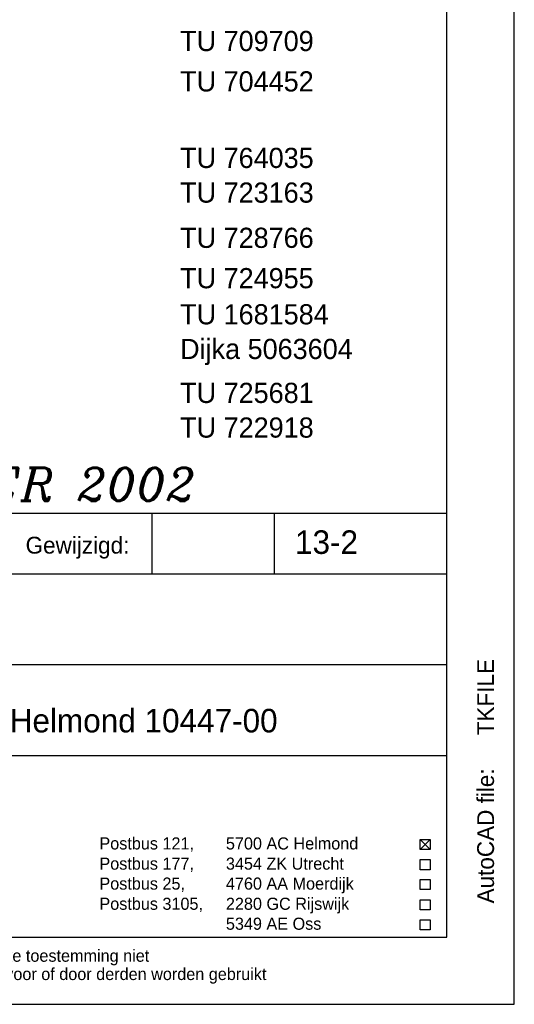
# Model space of a CAD drawing. Extents: x -33748 to 12452, y -14932 to 2888.
# Tile 68 of 194: x -31018 to -29548, y -8992 to -6064. Entities that reach past the tile are written whole.
import ezdxf

# ---------------------------------------------------------------- set-up
doc = ezdxf.new("R2010")
doc.units = 0
doc.header["$LTSCALE"] = 20
for name, color, linetype in [('00KAD025', 2, 'CONTINUOUS'), ('00KAD070', 5, 'CONTINUOUS'), ('BL$2----', 7, 'CONTINUOUS'), ('SANITAIR', 7, 'CONTINUOUS'), ('TUNR', 1, 'CONTINUOUS'), ('WL561---', 4, 'CONTINUOUS')]:
    doc.layers.add(name, color=color, linetype=linetype)
doc.styles.add('BURO-018', font='BUROFONT.shx', dxfattribs={"height": 36})
doc.styles.add('BURO-025', font='BUROFONT.shx', dxfattribs={"height": 50})
doc.styles.add('BURO-035', font='BUROFONT.shx', dxfattribs={"height": 70})
doc.styles.add('ITALICC', font='italicc', dxfattribs={"width": 10, "height": 10})

# ---------------------------------------------------------------- blocks, each defined once
blk = doc.blocks.new('A4-VER')
at = {"layer": '00KAD025', "linetype": 'CONTINUOUS'}
for p, q in [((210, 0), (210, 297)), ((0, 0), (210, 0))]:
    blk.add_line(p, q, dxfattribs=at)
at = {"layer": '00KAD070', "linetype": 'CONTINUOUS'}
for p, q in [((200, 10), (200, 287)), ((10, 10), (200, 10))]:
    blk.add_line(p, q, dxfattribs=at)

msp = doc.modelspace()

# ---------------------------------------------------------------- linework, layer by layer
at = {"layer": 'SANITAIR', "color": 1}
for p, q in [((-32348.0224, -7531.81975), (-29748.0224, -7531.81975)), ((-30624.2335, -7711.81975), (-30624.2335, -7531.81975)), ((-30260.49925, -7711.81975), (-30260.49925, -7531.81975)), ((-29748.0224, -8791.81975), (-29748.0224, -7531.81975)), ((-32348.0224, -7711.81975), (-29748.0224, -7711.81975)), ((-32348.0224, -7981.81975), (-29748.0224, -7981.81975)), ((-32348.0224, -8251.81975), (-29748.0224, -8251.81975)), ((-29828.0224, -8501.53221), (-29798.0224, -8531.53221)), ((-29828.0224, -8531.53221), (-29798.0224, -8501.53221)), ((-29828.0224, -8501.53221), (-29798.0224, -8501.53221)), ((-29828.0224, -8531.53221), (-29828.0224, -8501.53221)), ((-29798.0224, -8501.53221), (-29798.0224, -8531.53221)), ((-29798.0224, -8531.53221), (-29828.0224, -8531.53221)), ((-29828.0224, -8591.53221), (-29828.0224, -8561.53221)), ((-29828.0224, -8561.53221), (-29798.0224, -8561.53221)), ((-29798.0224, -8561.53221), (-29798.0224, -8591.53221)), ((-29798.0224, -8591.53221), (-29828.0224, -8591.53221)), ((-29828.0224, -8650.85915), (-29828.0224, -8620.85915)), ((-29828.0224, -8620.85915), (-29798.0224, -8620.85915)), ((-29798.0224, -8620.85915), (-29798.0224, -8650.85915)), ((-29798.0224, -8650.85915), (-29828.0224, -8650.85915)), ((-29828.0224, -8710.85915), (-29828.0224, -8680.85915)), ((-29828.0224, -8680.85915), (-29798.0224, -8680.85915)), ((-29798.0224, -8680.85915), (-29798.0224, -8710.85915)), ((-29798.0224, -8710.85915), (-29828.0224, -8710.85915)), ((-29828.0224, -8740.18609), (-29798.0224, -8740.18609)), ((-29828.0224, -8770.18609), (-29828.0224, -8740.18609)), ((-29798.0224, -8740.18609), (-29798.0224, -8770.18609)), ((-29798.0224, -8770.18609), (-29828.0224, -8770.18609))]:
    msp.add_line(p, q, dxfattribs=at)

# ---------------------------------------------------------------- block references
at = {"layer": 'BL$2----', "xscale": 20, "yscale": 20, "zscale": 20}
msp.add_blockref('A4-VER', (-33748.0224, -8991.81975), dxfattribs=at)

# ---------------------------------------------------------------- texts
at = {"layer": 'SANITAIR', "color": 3, "style": 'BURO-035'}
for s, p in [('13-2', (-30199.64978, -7652.66931)), ('Fonteincombinatie (code ft)', (-32207.76598, -7913.94205)), ('opleidingscentrum KM-laan Helmond 10447-00', (-32207.76598, -8183.42628))]:
    msp.add_text(s, height=70, dxfattribs=at).set_placement(p)
at = {"layer": 'SANITAIR', "color": 1}
for s, height, style, p in [('Gewijzigd:', 50, 'BURO-025', (-31000.28294, -7651.81975)), ('Postbus 121, ', 36, 'BURO-018', (-30780.88927, -8531.53221)), ('5700 AC Helmond', 36, 'BURO-018', (-30404.99924, -8531.53221)), ('Postbus 177, ', 36, 'BURO-018', (-30780.88927, -8591.53221)), ('3454 ZK Utrecht', 36, 'BURO-018', (-30404.99924, -8591.53221)), ('Postbus 25, ', 36, 'BURO-018', (-30780.88927, -8650.85915)), ('4760 AA Moerdijk', 36, 'BURO-018', (-30404.99924, -8650.85915)), ('Postbus 3105,', 36, 'BURO-018', (-30780.88927, -8710.85915)), ('2280 GC Rijswijk', 36, 'BURO-018', (-30404.99924, -8710.85915)), ('5349 AE Oss', 36, 'BURO-018', (-30404.99924, -8770.18609)), ('Deze tekening blijft eigendom en mag zonder onze schriftelijke toestemming niet', 36, 'BURO-018', (-32348.0224, -8865.29347)), ('gekopieerd of aan derden ter inzage worden gegeven, noch voor of door derden worden gebruikt', 36, 'BURO-018', (-32348.0224, -8919.67362))]:
    msp.add_text(s, height=height, dxfattribs=dict(at, style=style)).set_placement(p)
at = {"layer": 'SANITAIR', "color": 1, "style": 'BURO-025'}
msp.add_text('AutoCAD file:', height=50, rotation=90, dxfattribs=at).set_placement((-29608.35226, -8691.81975))
msp.add_attdef('TKFILE', (-29608.35226, -8191.81975), '', height=50, rotation=90, dxfattribs=at)
at = {"layer": 'TUNR', "color": 1}
for s, height, p in [('TU 709709', 60.000004, (-30541.0768, -6157.71593)), ('TU 704452', 60.000004, (-30541.0768, -6277.71593)), ('TU 764035', 60.000004, (-30541.0768, -6505.31506)), ('TU 723163', 60.000004, (-30541.0768, -6608.37977)), ('TU 728766', 60.000004, (-30541.0768, -6742.87468)), ('TU 724955', 60.000004, (-30541.0768, -6862.87468)), ('TU 1681584', 60.000004, (-30541.0768, -6970.26293)), ('Dijka 5063604', 60.0000038, (-30541.0768, -7073.32765)), ('TU 725681', 60.000004, (-30541.0768, -7203.94955)), ('TU 722918', 60.000004, (-30541.0768, -7307.01427))]:
    msp.add_text(s, height=height, dxfattribs=at).set_placement(p)
at = {"layer": 'WL561---', "color": 5, "linetype": 'CONTINUOUS', "style": 'ITALICC'}
msp.add_text('REVISIE DECEMBER 2002', height=97.8432, dxfattribs=at).set_placement((-32351.78717, -7495.06181))

doc.saveas('drawing.dxf')
